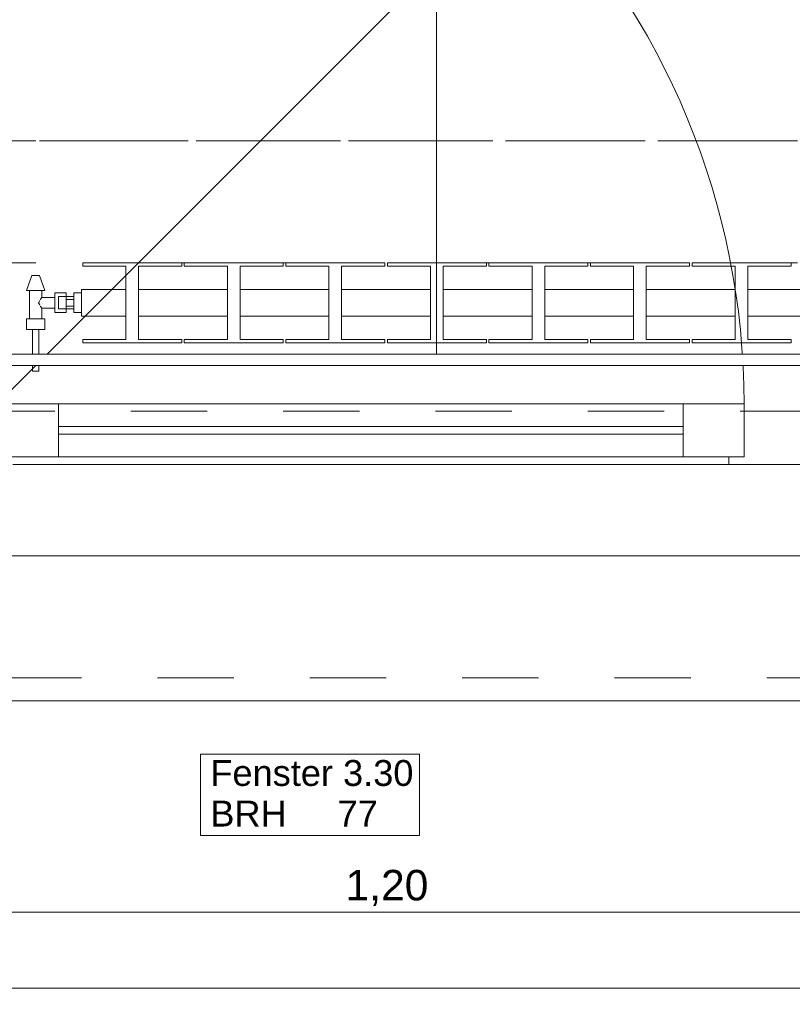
# Model space of a CAD drawing. Header units: metres. Extents: x -3.5 to 65.3, y -10.9 to 16.7.
# Tile 60 of 213: x 40.9 to 41.9, y -0.6 to 0.7. Entities that reach past the tile are written whole.
import ezdxf

# ---------------------------------------------------------------- set-up
doc = ezdxf.new("R2010")
doc.units = ezdxf.units.M
doc.header["$MEASUREMENT"] = 0
for name, pattern in [('Achse', [0.08, 0.04, -0.02, 0, -0.02]), ('Strichlinie doppelt', [0.218722, 0.105833, -0.042333, 0.028222, -0.042333]), ('Strichlinie eng', [0.046, 0.03, -0.016]), ('Untersicht', [0.04, 0.03, -0.01]), ('Wipeout_Contour', [1, 0, -1])]:
    doc.linetypes.add(name, pattern=pattern)
for name, color, linetype in [('102 - Bemaßung_ Beschriftung.Detail_ Ausschnitt', 7, 'Continuous'), ('451 - Universal.Achsen Raster', 7, 'Continuous'), ('603 - Struktur.Bodenplatte_ Decke Roh', 7, 'Continuous'), ('604 - Struktur.Wand Aussen', 7, 'Continuous'), ('608 - Struktur.Träger', 7, 'Continuous'), ('654 - Abdeckung.Wand Belag', 7, 'Continuous'), ('Neubau_650 - Abdeckung.Fußboden Aufbau', 7, 'Continuous'), ('Neubau_653 - Abdeckung.TB Verkofferung', 7, 'Continuous'), ('Neubau_801 - HKLSE.Heizung_ Klima_ Lüftung', 7, 'Continuous')]:
    doc.layers.add(name, color=color, linetype=linetype)
doc.styles.add('ERSTELLTER_STIL_1', font='txt')
doc.dimstyles.new('ERSTELLTER_STIL__1', dxfattribs={"dimtxt": 0.04, "dimasz": 0.02128, "dimexe": 0.18, "dimexo": 0.0625, "dimgap": 0, "dimtad": 1, "dimtih": 1, "dimtoh": 1, "dimzin": 0, "dimdsep": 46, "dimtxsty": 'ERSTELLTER_STIL_1', "dimblk": 'ARROWHEAD_2', "dimblk1": 'ARROWHEAD_2', "dimblk2": 'ARROWHEAD_2', "dimcen": 0.09, "dimse1": 1, "dimse2": 1, "dimclrd": 7, "dimclre": 7, "dimclrt": 7, "dimazin": 0, "dimtfac": 1, "dimtdec": 4, "dimtmove": 0, "dimatfit": 3, "dimfxl": 1, "dimtolj": 1, "dimtzin": 0, "dimarcsym": 0})
doc.dimstyles.new('ERSTELLTER_STIL__3', dxfattribs={"dimtxt": 0.04, "dimasz": 0.02128, "dimexe": 0.18, "dimexo": 0.0625, "dimgap": 0, "dimtad": 1, "dimzin": 0, "dimdsep": 46, "dimtxsty": 'ERSTELLTER_STIL_1', "dimblk": 'ARROWHEAD_2', "dimblk1": 'ARROWHEAD_2', "dimblk2": 'ARROWHEAD_2', "dimcen": 0.09, "dimse1": 1, "dimse2": 1, "dimclrd": 7, "dimclre": 7, "dimclrt": 7, "dimazin": 0, "dimtfac": 1, "dimtdec": 4, "dimtmove": 0, "dimatfit": 3, "dimfxl": 1, "dimtolj": 1, "dimtzin": 0, "dimarcsym": 0})

# ---------------------------------------------------------------- blocks, each defined once
blk = doc.blocks.new('*D190')
at = {"layer": '102 - Bemaßung_ Beschriftung.Detail_ Ausschnitt', "color": 7, "linetype": 'Continuous', "lineweight": 5}
for p, q in [((41.855, 1.0763), (41.855, 1.1183)), ((40.4231, 1.1113), (40.4069, 1.0833)), ((41.863, 1.1113), (41.8469, 1.0833)), ((40.415, 1.0973), (41.855, 1.0973))]:
    blk.add_line(p, q, dxfattribs=at)
at = {"layer": '102 - Bemaßung_ Beschriftung.Detail_ Ausschnitt', "color": 7, "lineweight": 5, "char_height": 0.04, "attachment_point": 7, "style": 'ERSTELLTER_STIL_1'}
for s, insert in [('\\A1;{\\pql;\\fArial|b0|i0|c0|p38;1,44}', (41.0666, 1.1053)), ('\\A1;{\\pql;\\fArial|b0|i0|c0|p38;3}', (41.8165, 1.1053))]:
    blk.add_mtext(s, dxfattribs=dict(at, insert=insert))
blk = doc.blocks.new('ARROWHEAD_2')
at = {"color": 0, "linetype": 'Continuous', "lineweight": 0}
for p, q in [((-0.378, -0.655), (0.378, 0.655)), ((0, 0), (-1, 0))]:
    blk.add_line(p, q, dxfattribs=at)
blk = doc.blocks.new('*D238')
at = {"layer": '102 - Bemaßung_ Beschriftung.Detail_ Ausschnitt', "color": 7, "linetype": 'Continuous', "lineweight": 5}
for p, q in [((40.601, 0.9381), (40.629, 0.9219)), ((40.636, 0.93), (40.594, 0.93)), ((40.615, 0.255), (40.615, 0.93)), ((40.601, 0.2631), (40.629, 0.2469)), ((40.636, 0.255), (40.594, 0.255))]:
    blk.add_line(p, q, dxfattribs=at)
at = {"layer": '102 - Bemaßung_ Beschriftung.Detail_ Ausschnitt', "color": 7, "lineweight": 5, "char_height": 0.04, "attachment_point": 7, "rotation": 90, "style": 'ERSTELLTER_STIL_1'}
for s, insert in [('\\A1;{\\pql;\\fArial|b0|i0|c0|p38;3}', (40.607, 0.8916)), ('\\A1;{\\pql;\\fArial|b0|i0|c0|p38;67\\fArial|b0|i0|c0|p38;\\A1{\\H.66x;\\S5^  ;}}', (40.6076, 0.537))]:
    blk.add_mtext(s, dxfattribs=dict(at, insert=insert))
blk = doc.blocks.new('*D319')
at = {"layer": '102 - Bemaßung_ Beschriftung.Detail_ Ausschnitt', "color": 7, "linetype": 'Continuous', "lineweight": 5}
for p, q in [((40.7481, -0.4486), (40.7319, -0.4766)), ((40.74, -0.4836), (40.74, -0.4416)), ((41.9481, -0.4486), (41.9319, -0.4766)), ((41.94, -0.4836), (41.94, -0.4416)), ((40.74, -0.4626), (41.94, -0.4626))]:
    blk.add_line(p, q, dxfattribs=at)
at = {"layer": '102 - Bemaßung_ Beschriftung.Detail_ Ausschnitt', "color": 7, "lineweight": 5, "insert": (41.2868, -0.4546), "char_height": 0.04, "attachment_point": 7, "style": 'ERSTELLTER_STIL_1'}
blk.add_mtext('\\A1;{\\pql;\\fArial|b0|i0|c0|p38;1,20}', dxfattribs=at)
blk = doc.blocks.new('*D330')
at = {"layer": '102 - Bemaßung_ Beschriftung.Detail_ Ausschnitt', "color": 7, "linetype": 'Continuous', "lineweight": 5}
for p, q in [((40.4231, -0.5486), (40.4069, -0.5766)), ((43.5531, -0.5486), (43.5369, -0.5766)), ((40.415, -0.5626), (43.545, -0.5626))]:
    blk.add_line(p, q, dxfattribs=at)
at = {"layer": '102 - Bemaßung_ Beschriftung.Detail_ Ausschnitt', "color": 7, "lineweight": 5, "char_height": 0.04, "attachment_point": 7, "style": 'ERSTELLTER_STIL_1'}
for s, insert in [('\\A1;{\\pql;\\fArial|b0|i0|c0|p38;3\\fArial|b0|i0|c0|p38;\\A1{\\H.66x;\\S5^  ;}}', (43.4865, -0.5553)), ('\\A1;{\\pql;\\fArial|b0|i0|c0|p38;3,13}', (41.9016, -0.5546))]:
    blk.add_mtext(s, dxfattribs=dict(at, insert=insert))
blk = doc.blocks.new('*D331')
at = {"layer": '102 - Bemaßung_ Beschriftung.Detail_ Ausschnitt', "color": 7, "linetype": 'Continuous', "lineweight": 5}
for p, q in [((43.545, -0.5836), (43.545, -0.5416)), ((43.58, -0.5836), (43.58, -0.5416)), ((43.5531, -0.5486), (43.5369, -0.5766)), ((43.5881, -0.5486), (43.5719, -0.5766)), ((40.415, -0.5626), (43.545, -0.5626)), ((43.545, -0.5626), (43.58, -0.5626))]:
    blk.add_line(p, q, dxfattribs=at)

msp = doc.modelspace()

# ---------------------------------------------------------------- hatches: boundary and pattern name
at = {"layer": 'Neubau_650 - Abdeckung.Fußboden Aufbau', "linetype": 'Continuous', "lineweight": 13, "true_color": 0xafafaf}
h = msp.add_hatch(dxfattribs=at)
h.set_pattern_fill('Raster_60x60_Fuge_2mm_0001', color=253, style=0, pattern_type=2)
h.set_pattern_definition([(0, (42.61, 3.81), (0, 0.602), []), (90, (42.61, 3.81), (-0.602, 0), [])])
h.paths.add_polyline_path([(42.325, 3.81), (40.415, 3.81), (40.415, 0.255), (43.545, 0.255), (43.545, 0.33, -0.414214), (43.495, 0.28, -0.414214), (43.445, 0.33, -0.414214), (43.395, 0.28, -0.414214), (43.345, 0.33, -0.414214), (43.395, 0.38, -0.414214), (43.445, 0.33, -0.414214), (43.495, 0.38, -0.414214), (43.545, 0.33), (43.545, 3.81), (43.21, 3.81), (43.21, 3.935), (42.325, 3.935)])

# ---------------------------------------------------------------- linework, layer by layer
at = {"layer": '451 - Universal.Achsen Raster', "color": 160, "linetype": 'Strichlinie doppelt', "lineweight": 9, "true_color": 0x3232ff}
msp.add_line((64.935, 0.55), (-3.175, 0.55), dxfattribs=at)
at = {"layer": '603 - Struktur.Bodenplatte_ Decke Roh', "color": 7, "linetype": 'Continuous', "lineweight": 18, "flags": 128}
msp.add_lwpolyline([(-0.015, 0.005), (43.73, 0.005)], dxfattribs=at)
at = {"layer": '604 - Struktur.Wand Aussen', "color": 7, "linetype": 'Continuous', "lineweight": 9}
for p, q in [((40.83, 0.205), (41.523, 0.898)), ((41.94, 0.255), (40.75, 0.255)), ((41.94, -0.185), (40.84, -0.185))]:
    msp.add_line(p, q, dxfattribs=at)
at = {"layer": '604 - Struktur.Wand Aussen', "color": 7, "linetype": 'Strichlinie eng', "lineweight": 9}
for p, q in [((41.94, 0.255), (40.75, 0.255)), ((41.94, -0.155), (40.84, -0.155))]:
    msp.add_line(p, q, dxfattribs=at)
at = {"layer": '604 - Struktur.Wand Aussen', "color": 7, "linetype": 'Continuous', "lineweight": 13}
for p, q in [((40.91, 0.205), (40.83, 0.205)), ((41.73, 0.205), (40.91, 0.205)), ((40.91, 0.135), (40.91, 0.205)), ((41.81, 0.205), (41.73, 0.205)), ((41.73, 0.205), (41.73, 0.135)), ((41.81, 0.135), (41.81, 0.205)), ((41.94, 0.195), (41.81, 0.195)), ((41.81, 0.195), (41.81, 0.135)), ((41.73, 0.175), (40.91, 0.175)), ((40.91, 0.165), (41.73, 0.165)), ((40.83, 0.135), (40.91, 0.135)), ((40.91, 0.135), (41.73, 0.135)), ((41.73, 0.135), (41.81, 0.135)), ((41.81, 0.135), (41.79, 0.135)), ((41.79, 0.135), (41.79, 0.125)), ((40.85, 0.125), (41.79, 0.125)), ((41.79, 0.125), (41.94, 0.125))]:
    msp.add_line(p, q, dxfattribs=at)
at = {"layer": '604 - Struktur.Wand Aussen', "color": 7, "linetype": 'Continuous', "lineweight": 9, "flags": 128}
msp.add_lwpolyline([(41.0962, -0.3619), (41.3838, -0.3619), (41.3838, -0.3084), (41.3838, -0.255), (41.0962, -0.255), (41.0962, -0.3084)], close=True, dxfattribs=at)
at = {"layer": '604 - Struktur.Wand Aussen', "color": 7, "linetype": 'Continuous', "lineweight": 9}
msp.add_arc((40.83, 0.205), 0.98, 0, 45, dxfattribs=at)
at = {"layer": '608 - Struktur.Träger', "color": 7, "linetype": 'Achse', "lineweight": 9}
msp.add_line((0.38, 0.55), (61.88, 0.55), dxfattribs=at)
at = {"layer": '608 - Struktur.Träger', "color": 7, "linetype": 'Untersicht', "lineweight": 13}
msp.add_line((0.38, 0.39), (61.88, 0.39), dxfattribs=at)
at = {"layer": 'Neubau_650 - Abdeckung.Fußboden Aufbau', "color": 1, "linetype": 'Continuous', "lineweight": 13, "flags": 128}
msp.add_lwpolyline([(43.545, 0.3298), (43.545, 0.255), (40.415, 0.255), (40.415, 3.81), (42.325, 3.81), (42.325, 3.935)], dxfattribs=at)
at = {"layer": 'Neubau_653 - Abdeckung.TB Verkofferung', "color": 1, "linetype": 'Untersicht', "lineweight": 9}
msp.add_line((40.405, 0.195), (43.545, 0.195), dxfattribs=at)
at = {"layer": 'Neubau_801 - HKLSE.Heizung_ Klima_ Lüftung', "color": 1, "linetype": 'Continuous', "lineweight": 5}
for p, q in [((41.0717, 0.39), (40.9417, 0.39)), ((41.0717, 0.39), (40.9417, 0.39)), ((40.9417, 0.39), (40.9417, 0.3856)), ((41.0717, 0.3856), (41.0717, 0.39)), ((41.0717, 0.3856), (41.0717, 0.39)), ((41.205, 0.39), (41.075, 0.39)), ((41.075, 0.39), (41.075, 0.3856)), ((41.205, 0.39), (41.075, 0.39)), ((41.075, 0.39), (41.075, 0.3856)), ((41.205, 0.3856), (41.205, 0.39)), ((41.205, 0.3856), (41.205, 0.39)), ((41.3383, 0.39), (41.2083, 0.39)), ((41.3383, 0.39), (41.2083, 0.39)), ((41.2083, 0.39), (41.2083, 0.3856)), ((41.3383, 0.3856), (41.3383, 0.39)), ((41.3383, 0.3856), (41.3383, 0.39)), ((41.4717, 0.39), (41.3417, 0.39)), ((41.3417, 0.39), (41.3417, 0.3856)), ((41.4717, 0.39), (41.3417, 0.39)), ((41.3417, 0.39), (41.3417, 0.3856)), ((41.4717, 0.3856), (41.4717, 0.39)), ((41.605, 0.39), (41.475, 0.39)), ((41.605, 0.39), (41.475, 0.39)), ((41.475, 0.39), (41.475, 0.3856)), ((41.605, 0.3856), (41.605, 0.39)), ((41.7383, 0.39), (41.6083, 0.39)), ((41.7383, 0.39), (41.6083, 0.39)), ((41.6083, 0.39), (41.6083, 0.3856)), ((41.7383, 0.3856), (41.7383, 0.39)), ((41.7383, 0.3856), (41.7383, 0.39)), ((41.8717, 0.39), (41.7417, 0.39)), ((41.7417, 0.39), (41.7417, 0.3856)), ((41.8717, 0.39), (41.7417, 0.39)), ((41.7417, 0.39), (41.7417, 0.3856)), ((41.8717, 0.3856), (41.8717, 0.39)), ((40.9417, 0.3856), (40.9983, 0.3856)), ((40.9983, 0.3856), (40.9983, 0.2894)), ((41.015, 0.2894), (41.015, 0.3856)), ((41.015, 0.3856), (41.0717, 0.3856)), ((41.075, 0.3856), (41.1317, 0.3856)), ((41.1317, 0.3856), (41.1317, 0.2894)), ((41.1483, 0.2894), (41.1483, 0.3856)), ((41.1483, 0.3856), (41.205, 0.3856)), ((41.2083, 0.3856), (41.265, 0.3856)), ((41.265, 0.3856), (41.265, 0.2894)), ((41.2817, 0.2894), (41.2817, 0.3856)), ((41.2817, 0.3856), (41.3383, 0.3856)), ((41.3417, 0.3856), (41.3983, 0.3856)), ((41.3983, 0.3856), (41.3983, 0.2894)), ((41.415, 0.2894), (41.415, 0.3856)), ((41.415, 0.3856), (41.4717, 0.3856)), ((41.475, 0.3856), (41.5317, 0.3856)), ((41.5317, 0.3856), (41.5317, 0.2894)), ((41.5483, 0.2894), (41.5483, 0.3856)), ((41.5483, 0.3856), (41.605, 0.3856)), ((41.6083, 0.3856), (41.665, 0.3856)), ((41.665, 0.3856), (41.665, 0.2894)), ((41.6817, 0.2894), (41.6817, 0.3856)), ((41.6817, 0.3856), (41.7383, 0.3856)), ((41.7417, 0.3856), (41.7983, 0.3856)), ((41.7983, 0.3856), (41.7983, 0.2894)), ((41.815, 0.2894), (41.815, 0.3856)), ((41.815, 0.3856), (41.8717, 0.3856)), ((40.868, 0.3535), (40.875, 0.3735)), ((40.8765, 0.3735), (40.875, 0.3735)), ((40.88, 0.3735), (40.8765, 0.3735)), ((40.8835, 0.3735), (40.88, 0.3735)), ((40.885, 0.3735), (40.8835, 0.3735)), ((40.892, 0.3535), (40.885, 0.3735)), ((40.8715, 0.3535), (40.868, 0.3535)), ((40.88, 0.3535), (40.8715, 0.3535)), ((40.872, 0.3165), (40.872, 0.3535)), ((40.8885, 0.3535), (40.88, 0.3535)), ((40.888, 0.3445), (40.888, 0.3535)), ((40.892, 0.3535), (40.8885, 0.3535)), ((40.905, 0.344), (40.905, 0.3505)), ((40.905, 0.3505), (40.92, 0.3505)), ((40.92, 0.344), (40.92, 0.3505)), ((40.92, 0.3505), (40.92, 0.3455)), ((40.94, 0.3505), (40.93, 0.3505)), ((40.94, 0.3505), (40.93, 0.3505)), ((40.93, 0.3375), (40.93, 0.3505)), ((40.94, 0.3505), (40.93, 0.3505)), ((40.94, 0.3505), (40.93, 0.3505)), ((40.94, 0.3499), (40.94, 0.355)), ((40.9983, 0.355), (40.94, 0.355)), ((40.94, 0.3375), (40.94, 0.3499)), ((41.1317, 0.355), (41.015, 0.355)), ((41.265, 0.355), (41.1483, 0.355)), ((41.3983, 0.355), (41.2817, 0.355)), ((41.5317, 0.355), (41.415, 0.355)), ((41.665, 0.355), (41.5483, 0.355)), ((41.7983, 0.355), (41.6817, 0.355)), ((41.9317, 0.355), (41.815, 0.355)), ((40.8839, 0.3375), (40.8853, 0.3403)), ((40.8853, 0.3346), (40.8839, 0.3375)), ((40.8858, 0.3414), (40.8863, 0.3424)), ((40.8863, 0.3424), (40.888, 0.3445)), ((40.888, 0.3445), (40.905, 0.3445)), ((40.905, 0.331), (40.905, 0.344)), ((40.91, 0.3431), (40.91, 0.3455)), ((40.92, 0.3455), (40.91, 0.3455)), ((40.91, 0.3375), (40.91, 0.3431)), ((40.91, 0.3318), (40.91, 0.3375)), ((40.92, 0.3431), (40.92, 0.3455)), ((40.92, 0.3431), (40.92, 0.3455)), ((40.92, 0.3455), (40.93, 0.3455)), ((40.92, 0.3418), (40.92, 0.344)), ((40.92, 0.3375), (40.92, 0.3431)), ((40.92, 0.3418), (40.92, 0.3431)), ((40.92, 0.3375), (40.92, 0.3418)), ((40.93, 0.3418), (40.92, 0.3418)), ((40.92, 0.3332), (40.92, 0.3375)), ((40.92, 0.3318), (40.92, 0.3375)), ((40.93, 0.3245), (40.93, 0.3375)), ((40.94, 0.3251), (40.94, 0.3375)), ((40.8863, 0.3325), (40.8858, 0.3336)), ((40.888, 0.3305), (40.8863, 0.3325)), ((40.888, 0.3165), (40.888, 0.3305)), ((40.888, 0.3305), (40.905, 0.3305)), ((40.905, 0.3245), (40.905, 0.331)), ((40.905, 0.3245), (40.92, 0.3245)), ((40.91, 0.3295), (40.91, 0.3318)), ((40.92, 0.3295), (40.91, 0.3295)), ((40.93, 0.3332), (40.92, 0.3332)), ((40.92, 0.331), (40.92, 0.3332)), ((40.92, 0.3318), (40.92, 0.3332)), ((40.92, 0.3295), (40.92, 0.3318)), ((40.92, 0.3295), (40.92, 0.3318)), ((40.92, 0.3245), (40.92, 0.331)), ((40.92, 0.3295), (40.92, 0.3245)), ((40.92, 0.3295), (40.93, 0.3295)), ((40.94, 0.3245), (40.93, 0.3245)), ((40.94, 0.32), (40.94, 0.3251)), ((40.874, 0.3165), (40.868, 0.3165)), ((40.868, 0.3025), (40.868, 0.3165)), ((40.886, 0.3165), (40.874, 0.3165)), ((40.892, 0.3165), (40.886, 0.3165)), ((40.892, 0.3025), (40.892, 0.3165)), ((40.9983, 0.32), (40.94, 0.32)), ((41.1317, 0.32), (41.015, 0.32)), ((41.265, 0.32), (41.1483, 0.32)), ((41.3983, 0.32), (41.2817, 0.32)), ((41.5317, 0.32), (41.415, 0.32)), ((41.665, 0.32), (41.5483, 0.32)), ((41.7983, 0.32), (41.6817, 0.32)), ((41.9317, 0.32), (41.815, 0.32)), ((40.874, 0.3025), (40.868, 0.3025)), ((40.886, 0.3025), (40.874, 0.3025)), ((40.876, 0.2475), (40.876, 0.3025)), ((40.8772, 0.3025), (40.876, 0.3025)), ((40.88, 0.3025), (40.8772, 0.3025)), ((40.8828, 0.3025), (40.88, 0.3025)), ((40.884, 0.3025), (40.8828, 0.3025)), ((40.884, 0.2475), (40.884, 0.3025)), ((40.892, 0.3025), (40.886, 0.3025)), ((40.9983, 0.2894), (40.9417, 0.2894)), ((40.9417, 0.2894), (40.9417, 0.285)), ((40.9417, 0.285), (41.0717, 0.285)), ((41.0717, 0.2894), (41.015, 0.2894)), ((41.0717, 0.285), (41.0717, 0.2894)), ((41.0717, 0.285), (41.0717, 0.2894)), ((41.075, 0.2894), (41.075, 0.285)), ((41.1317, 0.2894), (41.075, 0.2894)), ((41.075, 0.2894), (41.075, 0.285)), ((41.075, 0.285), (41.205, 0.285)), ((41.205, 0.2894), (41.1483, 0.2894)), ((41.205, 0.285), (41.205, 0.2894)), ((41.205, 0.285), (41.205, 0.2894)), ((41.265, 0.2894), (41.2083, 0.2894)), ((41.2083, 0.2894), (41.2083, 0.285)), ((41.2083, 0.285), (41.3383, 0.285)), ((41.3383, 0.2894), (41.2817, 0.2894)), ((41.3383, 0.285), (41.3383, 0.2894)), ((41.3383, 0.285), (41.3383, 0.2894)), ((41.3417, 0.2894), (41.3417, 0.285)), ((41.3983, 0.2894), (41.3417, 0.2894)), ((41.3417, 0.2894), (41.3417, 0.285)), ((41.3417, 0.285), (41.4717, 0.285)), ((41.4717, 0.2894), (41.415, 0.2894)), ((41.4717, 0.285), (41.4717, 0.2894)), ((41.5317, 0.2894), (41.475, 0.2894)), ((41.475, 0.2894), (41.475, 0.285)), ((41.475, 0.285), (41.605, 0.285)), ((41.605, 0.2894), (41.5483, 0.2894)), ((41.605, 0.285), (41.605, 0.2894)), ((41.665, 0.2894), (41.6083, 0.2894)), ((41.6083, 0.2894), (41.6083, 0.285)), ((41.6083, 0.285), (41.7383, 0.285)), ((41.7383, 0.2894), (41.6817, 0.2894)), ((41.7383, 0.285), (41.7383, 0.2894)), ((41.7383, 0.285), (41.7383, 0.2894)), ((41.7417, 0.2894), (41.7417, 0.285)), ((41.7983, 0.2894), (41.7417, 0.2894)), ((41.7417, 0.2894), (41.7417, 0.285)), ((41.7417, 0.285), (41.8717, 0.285)), ((41.8717, 0.2894), (41.815, 0.2894)), ((41.8717, 0.285), (41.8717, 0.2894)), ((40.8772, 0.2475), (40.876, 0.2475)), ((40.88, 0.2475), (40.8772, 0.2475)), ((40.8828, 0.2475), (40.88, 0.2475)), ((40.884, 0.2475), (40.8828, 0.2475))]:
    msp.add_line(p, q, dxfattribs=at)

# ---------------------------------------------------------------- texts
at = {"layer": '604 - Struktur.Wand Aussen', "color": 7, "lineweight": 9, "char_height": 0.034, "style": 'ERSTELLTER_STIL_1'}
for s, insert, attachment_point in [('\\A1;{\\pql;\\pt0;\\fArial|b0|i0|c0|p38;Fenster 3.30}', (41.1093, -0.2974), 7), ('\\A1;{\\pql;\\pt0;\\fArial|b0|i0|c0|p38;}', (41.328, -0.3084), 1), ('\\A1;{\\pql;\\pt0;\\fArial|b0|i0|c0|p38;BRH}', (41.1093, -0.3162), 1), ('\\A1;{\\pql;\\pt0,0.02;\\fArial|b0|i0|c0|p38;77\\fArial|b0|i0|c0|p38;\\A1{\\H.66x;\\S^  ;}\\fArial|b0|i0|c0|p38;\\fArial|b0|i0|c0|p38;\\A1{\\H.66x;\\S^  ;}}', (41.2764, -0.3162), 1)]:
    msp.add_mtext(s, dxfattribs=dict(at, insert=insert, attachment_point=attachment_point))

# ---------------------------------------------------------------- dimensions: what is measured, and where the dimension line sits
at = {"layer": '102 - Bemaßung_ Beschriftung.Detail_ Ausschnitt', "color": 7, "linetype": 'Continuous', "lineweight": 5}
dim = msp.add_linear_dim(base=(41.94, -0.4626), p1=(40.74, 0.195), p2=(41.94, 0.125), dimstyle='ERSTELLTER_STIL__1', dxfattribs=at)
dim.commit()
dim.dimension.update_dxf_attribs({"geometry": '*D319', "text_midpoint": (41.3387, -0.4346), "dimtype": 160})

# ---------------------------------------------------------------- next in the draw order: wipeouts: each hides what was drawn before it
at = {"color": 254, "linetype": 'Wipeout_Contour', "lineweight": 0, "ltscale": 167.774864}
msp.add_wipeout([(43.13, 0.27), (40.75, 0.27), (40.75, 0.255), (43.13, 0.255)], dxfattribs=at).dxf.layer = '654 - Abdeckung.Wand Belag'

# ---------------------------------------------------------------- next in the draw order: linework, layer by layer
at = {"layer": '654 - Abdeckung.Wand Belag', "color": 7, "linetype": 'Continuous', "lineweight": 5, "flags": 128}
for points in [[(43.13, 0.27), (40.75, 0.27)], [(40.75, 0.255), (43.13, 0.255)]]:
    msp.add_lwpolyline(points, dxfattribs=at)

# ---------------------------------------------------------------- next in the draw order: dimensions: what is measured, and where the dimension line sits
at = {"layer": '102 - Bemaßung_ Beschriftung.Detail_ Ausschnitt', "color": 7, "linetype": 'Continuous', "lineweight": 5}
for base, p1, p2, picture, middle in [((41.855, 1.0973), (40.415, 0.255), (41.855, 0.96), '*D190', (41.1185, 1.1253)), ((43.545, -0.5626), (40.415, 0.255), (43.545, 0.255), '*D330', (41.9535, -0.5346)), ((43.579989, -0.562615), (43.5449891, 0.255), (43.579989, 0.2499823), '*D331', (43.5557795, -0.534615))]:
    dim = msp.add_linear_dim(base=base, p1=p1, p2=p2, dimstyle='ERSTELLTER_STIL__1', dxfattribs=at)
    dim.commit()
    dim.dimension.update_dxf_attribs({"geometry": picture, "text_midpoint": middle, "dimtype": 160})
dim = msp.add_linear_dim(base=(40.6149754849, 0.93), p1=(40.2899889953, 0.255), p2=(41.1449828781, 0.93), angle=90, dimstyle='ERSTELLTER_STIL__3', dxfattribs=at)
dim.commit()
dim.dimension.update_dxf_attribs({"geometry": '*D238', "text_midpoint": (40.5869754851, 0.6214693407), "dimtype": 160, "text_rotation": 90})

doc.saveas('drawing.dxf')
